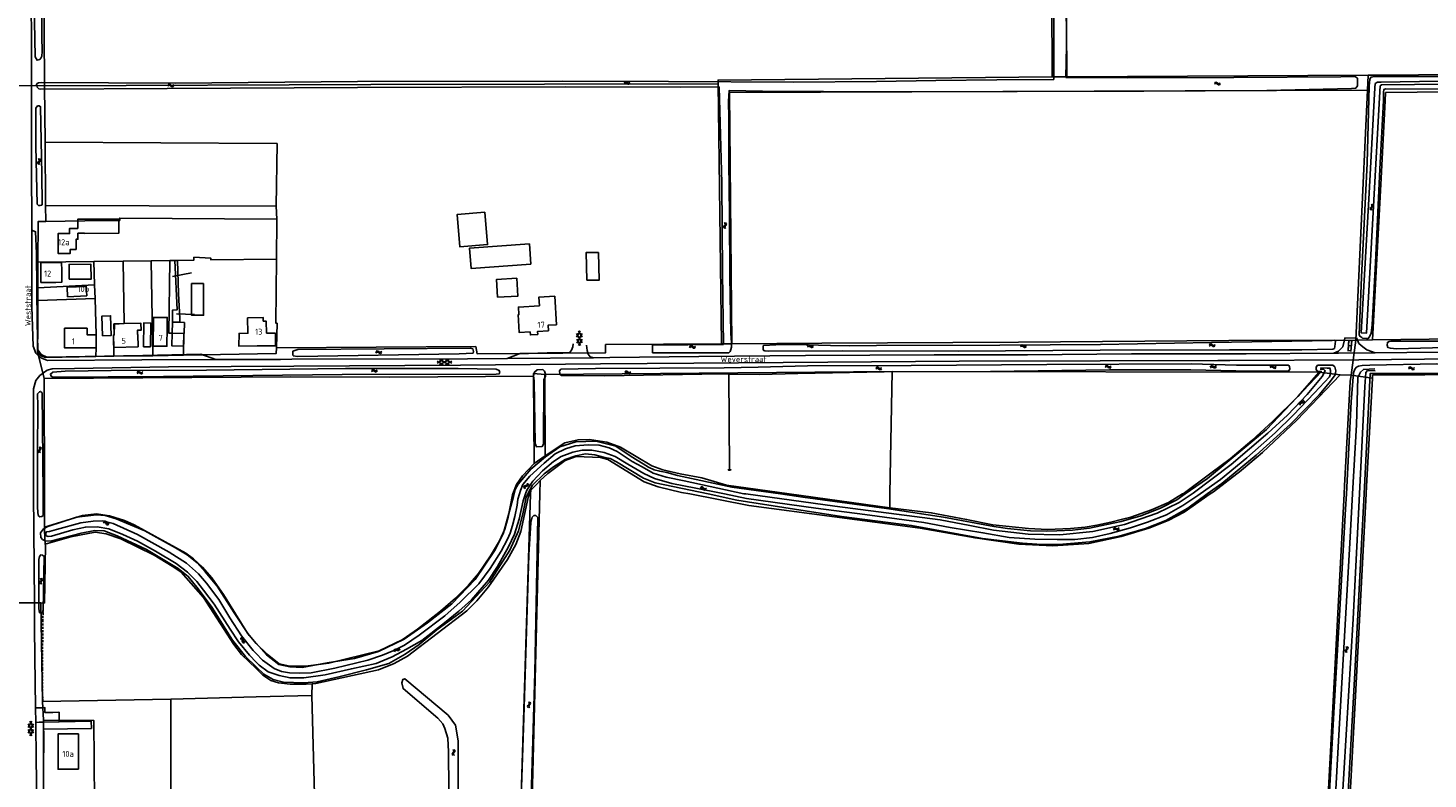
# Model space of a CAD drawing. Header units: metres. Extents: x 51973 to 58000, y 375000 to 380663.
# Tile 44 of 56: x 56904 to 57491, y 378880 to 379195. Entities that reach past the tile are written whole.
import ezdxf

# ---------------------------------------------------------------- set-up
doc = ezdxf.new("R2010")
doc.units = ezdxf.units.M
doc.header["$LTSCALE"] = 0.1
doc.linetypes.add('LP', pattern=[14, 9, -5])
doc.layers.get('0').update_dxf_attribs({"linetype": 'CONTINUOUS'})
doc.layers.add('B-WA-OG-TOPOGRAFIE-G', color=253, linetype='CONTINUOUS')
doc.styles.add('ISO', font='isocp.shx', dxfattribs={"height": 1.8})
doc.styles.add('ISOCP', font='ISOCP.shx', dxfattribs={"height": 1.8})

# ---------------------------------------------------------------- blocks, each defined once
blk = doc.blocks.new('S016')
at = {"color": 0, "linetype": 'Continuous'}
for points in [[(0.01, -0.38), (2.65, 1.15)], [(2.65, -1.15), (0.01, 0.38)], [(5.07, -1.15), (1.09, 1.15)], [(1.09, -1.15), (5.07, 1.15)], [(6.16, -0.38), (3.51, 1.15)], [(3.51, -1.15), (6.16, 0.37)]]:
    blk.add_lwpolyline(points, dxfattribs=at)
blk = doc.blocks.new('S05')
at = {"color": 0}
for p, q in [((0.08, 0.3), (0.38, 0.59)), ((0.11, -0.19), (0.41, 0.09)), ((0.38, 0.59), (0.68, 0.71)), ((0.41, 0.09), (0.71, 0.21)), ((0.68, 0.71), (1.01, 0.62)), ((0.71, 0.21), (1.02, 0.12)), ((1.01, 0.62), (1.33, 0.37)), ((1.02, 0.12), (1.36, -0.12)), ((1.33, 0.37), (1.66, 0.13)), ((1.66, 0.13), (1.97, 0.04)), ((1.97, 0.04), (2.28, 0.16)), ((2.28, 0.16), (2.58, 0.44)), ((1.36, -0.12), (1.68, -0.37)), ((1.68, -0.37), (2, -0.46)), ((2, -0.46), (2.31, -0.33)), ((2.31, -0.33), (2.61, -0.05))]:
    blk.add_line(p, q, dxfattribs=at)
blk = doc.blocks.new('BIJPIJL')
at = {"color": 0}
blk.add_line((0, 0), (1, 0), dxfattribs=at)
blk = doc.blocks.new('S022')
at = {"color": 0}
for p, q in [((0.01, 1.15), (0.31, 1.15)), ((0.31, -2.3), (0.31, 2.3)), ((0.31, 2.1), (1.51, 2.1)), ((0.31, 0), (1.51, 0)), ((1.51, -2.3), (1.51, 2.3)), ((1.51, 1.05), (1.81, 1.05)), ((0.01, -1.15), (0.31, -1.15)), ((0.31, -2.1), (1.51, -2.1)), ((1.51, -1.05), (1.81, -1.05))]:
    blk.add_line(p, q, dxfattribs=at)

msp = doc.modelspace()

# ---------------------------------------------------------------- linework, layer by layer
at = {"layer": 'B-WA-OG-TOPOGRAFIE-G'}
for points in [[(57104.522, 379477.834), (57136.59, 379478.14), (57167.956, 379478.307), (57200.404, 379478.606), (57236.232, 379478.861), (57278.845, 379479.058), (57314.218, 379479.382), (57331.666, 379479.653), (57332.864, 379479.648), (57333.325, 379479.646), (57333.521, 379479.338), (57333.525, 379478.785), (57333.378, 379469.414), (57333.113, 379415.177), (57333.554, 379348.124), (57334.435, 379285.174), (57334.464, 379221.275), (57334.392, 379173.803)], [(57338.57, 379479.36), (57338.68, 379373.21), (57339.92, 379174.94)], [(57466.265, 379175.561), (57470.23, 379175.58), (57846.5, 379178.67), (57846.36, 379181.19), (57838.98, 379193.07), (57801.46, 379243.93), (57796.51, 379250), (57786.74, 379259.26), (57768.51, 379272.87), (57759.08, 379279.34), (57749.2, 379285.58), (57714.46, 379303.5), (57710.73, 379305.55), (57707.09, 379307.72), (57704.87, 379309.82), (57702.11, 379312.84), (57698.1, 379320.42), (57694.48, 379327.58), (57667.08, 379387.66), (57642.45, 379443.95), (57638.54, 379452.55), (57634.88, 379460.16), (57630.12, 379468.26), (57621.24, 379481.47)], [(57332.75, 379478.91), (57332.85, 379372.78), (57333.8, 379174.89)], [(57012.951, 379267.704), (56912.959, 379266.935), (56909.992, 379265.705), (56907.236, 379263.232), (56905.986, 379261.025), (56905.347, 379259.337), (56905.501, 379252.972), (56905.697, 379213.214), (56905.845, 379183.192)], [(56910.78, 379262.71), (56911.363, 379171.161)], [(56910.225, 379191.848), (56909.755, 379247.578), (56909.375, 379259.721), (56908.593, 379260.084), (56907.667, 379259.928), (56906.973, 379259.639), (56906.792, 379256.668), (56906.936, 379213.254), (56907.402, 379183.272), (56908.257, 379181.873), (56909.333, 379182.201), (56909.843, 379182.808), (56910.237, 379183.559), (56910.378, 379185.575), (56910.225, 379191.848)], [(57339.519, 379174.603), (57339.711, 379187.744), (57339.43, 379229.466)], [(56905.845, 379183.192), (56905.952, 379138.946)], [(57339.519, 379174.603), (57365.398, 379174.563), (57409.878, 379174.666), (57454.682, 379174.973), (57459.819, 379175.093), (57460.885, 379174.961), (57461.677, 379174.35), (57461.737, 379171.124), (57461.019, 379170.183), (57459.226, 379169.984), (57423.788, 379169.179), (57372.12, 379168.862), (57319.133, 379168.808), (57263.633, 379168.685), (57212.245, 379168.911), (57198.328, 379169.132), (57198.092, 379164.664), (57198.149, 379157.646), (57198.251, 379139.198), (57198.437, 379117.185), (57198.559, 379091.232), (57199.037, 379067.266), (57199.265, 379063.465), (57199.268, 379061.528), (57199.064, 379060.537), (57198.78, 379059.814), (57198.159, 379059.26), (57196.371, 379059.144), (57175.232, 379059.221), (57166.245, 379059.224), (57166.23, 379062.445), (57195.902, 379062.73), (57195.559, 379092.856), (57195.261, 379130.475), (57194.148, 379170.736), (57177.944, 379170.575), (57129.806, 379170.706)], [(57333.8, 379174.89), (57193.69, 379173.57), (57193.711, 379172.011)], [(57333.8, 379174.89), (57334.234, 379174.894), (57339.92, 379174.94)], [(57339.92, 379174.94), (57339.975, 379174.94), (57466.265, 379175.561)], [(57468.172, 379174.864), (57467.324, 379174.744), (57466.847, 379173.751), (57466.652, 379171.054), (57465.807, 379138.69), (57463.423, 379090.931), (57462.629, 379070.09), (57462.433, 379066.926), (57462.706, 379066.175), (57463.534, 379065.6), (57463.858, 379065.378), (57465.431, 379065.236), (57466.267, 379065.233), (57466.798, 379065.845), (57467.393, 379067.473), (57467.831, 379070.973)], [(57465.97, 379169.38), (57466.265, 379175.561)], [(57466.543, 379123.621), (57469.023, 379170.303), (57469.189, 379172.086), (57470.136, 379172.755), (57471.584, 379172.755), (57527.79, 379173.623), (57618.983, 379174.392), (57712.997, 379175.51)], [(57495.63, 379175.047), (57472.61, 379175.019), (57469.402, 379175.031), (57468.172, 379174.864)], [(57855.052, 379172.166), (57853.827, 379173.667), (57852.996, 379174.23), (57851.328, 379174.465), (57812.073, 379174.341), (57734.984, 379173.928), (57652.228, 379173.158), (57554.818, 379172.459), (57471.768, 379171.616), (57471.211, 379171.115), (57470.935, 379166.212), (57468.604, 379123.176)], [(56898.241, 379171.313), (56911.363, 379171.161)], [(56962.78, 379169.998), (56909.866, 379169.723), (56908.933, 379169.924), (56908.329, 379170.663), (56908.036, 379171.717), (56908.226, 379172.1), (56908.825, 379172.465), (56910.028, 379172.514), (56966.257, 379172.286)], [(56911.363, 379171.161), (57048.117, 379171.715), (57193.711, 379172.011)], [(56911.363, 379171.161), (56911.561, 379147.466)], [(56962.78, 379169.998), (57042.571, 379170.52), (57129.806, 379170.706)], [(57128.591, 379173.055), (57042.577, 379172.932), (56966.257, 379172.286)], [(57128.591, 379173.055), (57172.856, 379172.937), (57225.36, 379172.721), (57260.126, 379172.945), (57285.017, 379173.34), (57310.506, 379173.615), (57334.392, 379173.803)], [(57193.711, 379172.011), (57195.145, 379062.949)], [(57465.97, 379169.38), (57198.45, 379168.39), (57199.483, 379062.978)], [(57460.961, 379064.548), (57465.97, 379169.38)], [(57467.831, 379070.973), (57469.211, 379097.103), (57471.12, 379136.168), (57472.687, 379164.953), (57472.695, 379168.585), (57472.704, 379169.322), (57472.822, 379169.678), (57473.628, 379169.871), (57501.577, 379169.794)], [(57467.979, 379064.625), (57471.59, 379132.38), (57473.33, 379164.85), (57473.51, 379168.35), (57526.753, 379168.853)], [(56910.409, 379121.54), (56910.207, 379133.97), (56909.695, 379162.363), (56909.121, 379162.804), (56908.468, 379162.757), (56907.663, 379161.8), (56907.733, 379157.299), (56907.713, 379145.801)], [(56907.713, 379145.801), (56908.266, 379121.53)], [(56911.561, 379147.466), (56911.782, 379121.037)], [(56911.561, 379147.466), (57008.643, 379146.977)], [(57008.479, 379120.637), (57008.916, 379146.976)], [(57008.643, 379146.977), (57008.916, 379146.976)], [(57148.253, 379057.294), (57141.416, 379057.132), (57105.321, 379056.826), (57088.681, 379056.685), (57015.088, 379056.473), (57010.271, 379056.453), (56983.121, 379056.34), (56952.184, 379056.211), (56912.634, 379055.949), (56909.736, 379057.134), (56907.759, 379059.037), (56906.603, 379062.017), (56906.041, 379078.42), (56905.994, 379110.626), (56905.952, 379138.946)], [(56910.409, 379121.54), (56910.153, 379121.094), (56909.485, 379121.034), (56908.816, 379121.031), (56908.266, 379121.53)], [(57468.604, 379123.176), (57465.549, 379067.455), (57463.317, 379067.522), (57466.543, 379123.621)], [(56911.782, 379121.037), (56911.839, 379114.247)], [(56911.782, 379121.037), (56955.151, 379120.883)], [(56911.839, 379114.247), (56936.3, 379114.62), (56942.9, 379114.699), (56942.89, 379115.699), (57008.72, 379115.259)], [(56955.151, 379120.883), (57008.479, 379120.637)], [(57008.72, 379115.259), (57008.479, 379120.637)], [(57095.945, 379118.114), (57097.057, 379104.618), (57085.408, 379103.657), (57084.295, 379117.153), (57095.945, 379118.114)], [(56983.121, 379056.34), (56976.837, 379058.6), (56952.569, 379058.124), (56912.379, 379057.406), (56909.909, 379058.539), (56908.51, 379060.49), (56908.202, 379071.81), (56908.001, 379101.026), (56907.624, 379109.994), (56905.994, 379110.626)], [(56908.609, 379097.236), (56908.67, 379114.199), (56911.839, 379114.247)], [(56925.36, 379109.43), (56927.98, 379109.441), (56927.981, 379109.261), (56942.44, 379109.33), (56942.44, 379115.23), (56925.29, 379115.23), (56925.29, 379111.37), (56922.08, 379111.37), (56921.88, 379111.37), (56921.88, 379109.21), (56917.03, 379109.19), (56917.048, 379104.311), (56917.06, 379100.89), (56922.16, 379100.91), (56922.153, 379102.571), (56924.569, 379102.552), (56924.578, 379106.807), (56925.371, 379106.81), (56925.36, 379109.43)], [(57008.72, 379115.259), (57008.58, 379098.49)], [(57115.19, 379096.35), (57114.58, 379104.85), (57089.53, 379103.1), (57090.13, 379094.6), (57115.19, 379096.35)], [(56932.05, 379097.53), (56944.38, 379097.69)], [(56944.38, 379097.69), (56944.73, 379071.45), (56940.74, 379071.18), (56940.56, 379066.69), (56940.22, 379066.68), (56940.39, 379057.73)], [(56944.38, 379097.69), (56956, 379097.83)], [(56956, 379097.83), (56963.85, 379097.93)], [(56956, 379097.83), (56956.73, 379058)], [(56964.882, 379067.391), (56964.87, 379067.392), (56963.5, 379067.42), (56963.85, 379097.93)], [(56963.85, 379097.93), (56965.932, 379097.957)], [(56965.04, 379072.099), (56965.063, 379077.084), (56966.898, 379077.214), (56965.932, 379097.957)], [(56965.932, 379097.957), (56967.09, 379097.972)], [(56967.09, 379097.972), (56973.97, 379098.06), (56973.95, 379099.26), (56981.06, 379098.95), (56981.07, 379098.14), (57008.58, 379098.49)], [(56968.113, 379073.613), (56967.483, 379084.03), (56967.09, 379097.972)], [(57008.577, 379061.295), (57008.869, 379071.579), (57008.369, 379071.579), (57008.58, 379098.49)], [(57138.701, 379089.715), (57138.393, 379101.249), (57143.563, 379101.235), (57143.871, 379089.701), (57138.701, 379089.715)], [(56908.57, 379086.47), (56908.609, 379097.236)], [(56908.609, 379097.236), (56932.05, 379097.53)], [(56918.54, 379093.77), (56918.53, 379097.04), (56909.74, 379096.96), (56909.82, 379088.69), (56916.04, 379088.75)], [(56916.04, 379088.75), (56918.555, 379088.774), (56918.54, 379093.77)], [(56921.641, 379090.049), (56930.841, 379090.078), (56930.822, 379096.328), (56921.622, 379096.299), (56921.641, 379090.049)], [(56932.05, 379097.53), (56932.36, 379087.75)], [(56908.54, 379081.1), (56908.57, 379086.47)], [(56908.57, 379086.47), (56932.36, 379087.75)], [(56929.02, 379083.05), (56928.85, 379087.06), (56920.89, 379086.73), (56921, 379082.74), (56929.02, 379083.05)], [(56932.36, 379087.75), (56932.55, 379081.98)], [(56978.019, 379088.22), (56972.973, 379088.214), (56972.996, 379077.543), (56973.002, 379074.933), (56978.052, 379074.944), (56978.042, 379077.549)], [(56978.019, 379088.22), (56978.042, 379077.549)], [(57101.274, 379082.478), (57109.733, 379082.935), (57109.333, 379090.476), (57100.817, 379089.962), (57101.274, 379082.478)], [(56908.47, 379059.72), (56908.51, 379070), (56908.54, 379081.1)], [(56908.54, 379081.1), (56932.55, 379081.98)], [(56932.55, 379081.98), (56933.03, 379066.71), (56932.94, 379061.28), (56932.84, 379057.62)], [(57125.954, 379070.976), (57122.46, 379070.762), (57122.602, 379068.446), (57118.011, 379068.164), (57118.088, 379066.907), (57114.994, 379066.717), (57114.917, 379067.975), (57110.375, 379067.696), (57109.915, 379075.202), (57110.194, 379075.219), (57110.001, 379078.373), (57118.784, 379078.912), (57118.562, 379082.535), (57125.22, 379082.924), (57125.954, 379070.976)], [(56935.678, 379066.286), (56939.276, 379066.392), (56939.032, 379074.709), (56935.433, 379074.603), (56935.678, 379066.286)], [(56929.242, 379069.563), (56929.258, 379066.684), (56933.03, 379066.71), (56932.94, 379061.28), (56919.79, 379061.22), (56919.767, 379066.22), (56919.753, 379069.22), (56919.752, 379069.52), (56929.242, 379069.563)], [(56940.56, 379066.69), (56940.452, 379071.351), (56944.73, 379071.45)], [(56944.73, 379071.45), (56951.74, 379071.613), (56951.808, 379068.672), (56950.269, 379068.636), (56950.31, 379066.857)], [(56955.77, 379061.697), (56955.845, 379071.697), (56952.947, 379071.72), (56952.872, 379061.72), (56955.77, 379061.697)], [(56962.76, 379069.79), (56962.66, 379061.98), (56956.93, 379062), (56957.02, 379074.03), (56959.6, 379074.03)], [(56962.76, 379069.79), (56962.814, 379074.03), (56959.6, 379074.03)], [(56969.78, 379067.29), (56969.67, 379062.01), (56964.76, 379062.09), (56964.87, 379067.39), (56964.99, 379072.1), (56969.98, 379071.96)], [(56964.882, 379067.391), (56964.99, 379072.1)], [(56964.99, 379072.1), (56965.04, 379072.099)], [(56965.04, 379072.099), (56968.089, 379072.013), (56968.113, 379073.613)], [(56969.98, 379071.96), (56969.87, 379067.29), (56969.78, 379067.29)], [(57008.17, 379067.37), (57008.14, 379062.14), (57000.54, 379062.06), (56992.83, 379061.92), (56992.91, 379067.36), (56996.62, 379067.39), (56996.46, 379073.83), (57003, 379074.02), (57003.053, 379072.501)], [(57004.36, 379067.409), (57004.261, 379072.438), (57003.053, 379072.501)], [(56940.56, 379066.69), (56940.22, 379066.68), (56940.34, 379061.44), (56950.56, 379061.65)], [(56950.56, 379061.65), (56950.44, 379066.86), (56950.31, 379066.857)], [(56969.78, 379067.29), (56964.87, 379067.39)], [(56969.59, 379058.25), (56969.78, 379067.29), (56964.882, 379067.391)], [(57004.36, 379067.409), (57008.17, 379067.37)], [(57008.577, 379061.295), (57092.126, 379061.785), (57092.705, 379058.783), (57146.517, 379059.227), (57146.541, 379062.626), (57195.145, 379062.949)], [(57105.321, 379056.826), (57110.299, 379058.762), (57122.101, 379059.122), (57131.351, 379059.159), (57132.194, 379060.352), (57132.869, 379061.645), (57133.012, 379062.981)], [(57195.145, 379062.949), (57195.334, 379062.95), (57199.483, 379062.978)], [(57199.483, 379062.978), (57237.16, 379063.228), (57319.576, 379063.684), (57407.795, 379064.301), (57460.961, 379064.548)], [(57438.416, 379060.401), (57451.388, 379060.757), (57452.038, 379061.036), (57452.289, 379061.899), (57452.559, 379064.052), (57452.283, 379064.465), (57451.162, 379064.411), (57400.509, 379063.505), (57353.981, 379062.673), (57311.749, 379062.391), (57260.065, 379062.228), (57248.623, 379062.119), (57240.884, 379062.243), (57235.82, 379062.458), (57227.613, 379062.627), (57217.953, 379062.531), (57212.78, 379062.238), (57212.622, 379062.101), (57212.627, 379060.59), (57212.911, 379060.101), (57213.352, 379060.007), (57214.655, 379059.924), (57245.644, 379060.061), (57294.291, 379059.93), (57353.829, 379060.317), (57408.091, 379060.453)], [(57451.822, 379059.047), (57453.78, 379059.952), (57455.614, 379061.775), (57456.171, 379064.034), (57456.382, 379065.391), (57461.289, 379065.443), (57462.259, 379063.11), (57463.904, 379061.652), (57465.603, 379060.381), (57469.174, 379059.214)], [(57459.022, 379049.788), (57460.961, 379064.548)], [(57460.961, 379064.548), (57467.979, 379064.625)], [(57467.979, 379064.625), (57527.287, 379065.277)], [(57478.085, 379060.896), (57475.497, 379061.102), (57474.492, 379061.396), (57474.169, 379062.404), (57474.294, 379063.567), (57474.955, 379063.93), (57475.742, 379064.089), (57506.977, 379064.057), (57546.735, 379064.219), (57573.976, 379064.462), (57590.042, 379064.696), (57610.835, 379064.57), (57632.782, 379064.46), (57656.151, 379064.537), (57656.528, 379064.164), (57656.624, 379063.281), (57656.54, 379062.452), (57655.993, 379062.142), (57633.861, 379062.198), (57592.887, 379062.287), (57567.3, 379062.113), (57524.05, 379061.656), (57493.179, 379061.354), (57478.085, 379060.896)], [(56908.47, 379059.72), (56911.201, 379048.385)], [(56908.47, 379059.72), (56908.939, 379058.82), (56909.549, 379058.029), (56911.75, 379057.239), (56932.84, 379057.62)], [(56932.84, 379057.62), (56940.39, 379057.73)], [(56940.39, 379057.73), (56956.73, 379058)], [(56956.73, 379058), (56969.59, 379058.25)], [(56969.59, 379058.25), (57008.509, 379058.92), (57008.577, 379061.295)], [(57085.188, 379058.839), (57090.97, 379059.091), (57091.159, 379059.711), (57090.887, 379060.808), (57089.976, 379061.214), (57017.592, 379060.625), (57015.466, 379059.83), (57015.472, 379058.466), (57015.642, 379057.944), (57017.36, 379057.721), (57085.188, 379058.839)], [(57138.488, 379062.454), (57138.757, 379060.126), (57139.246, 379058.637), (57140.108, 379057.459), (57141.416, 379057.132)], [(57735.77, 379057.756), (57682.334, 379057.683), (57629.37, 379057.347), (57584.731, 379057.165), (57536.694, 379056.869), (57529.158, 379056.822), (57504.404, 379056.666), (57503.454, 379056.66), (57462.321, 379056.202), (57408.145, 379056.036), (57406, 379056.029), (57403.219, 379056.021), (57353.868, 379055.872), (57294.789, 379055.639), (57239.638, 379055.329), (57183.584, 379054.865), (57144.394, 379054.512)], [(57148.253, 379057.294), (57185.674, 379057.615), (57230.392, 379058.075), (57284.267, 379058.398), (57323.341, 379058.371), (57367.027, 379058.822), (57415.069, 379058.804), (57451.822, 379059.047), (57453.697, 379059.059), (57469.174, 379059.214), (57508.838, 379059.612)], [(57408.091, 379060.453), (57438.416, 379060.401)], [(56906.764, 379000), (56906.736, 379003.508), (56906.723, 379044.129), (56907.722, 379047.575), (56909.316, 379049.637), (56912.409, 379051.941), (56914.602, 379052.489), (56923.982, 379052.594), (56963.34, 379053.306), (57015.848, 379053.55), (57085.68, 379054.057), (57144.394, 379054.512)], [(56939.228, 379051.809), (56979.27, 379051.879), (57037.549, 379052.552), (57084.802, 379052.628), (57100.641, 379052.371), (57101.979, 379051.831), (57102.221, 379050.895), (57101.98, 379050.404), (57100.663, 379050.244), (57036.07, 379050.101), (56961.253, 379049.235), (56914.789, 379049.004), (56914.159, 379049.352), (56913.848, 379050.311), (56914.772, 379051.091), (56920.05, 379051.465), (56939.228, 379051.809)], [(57120.201, 379052.165), (57117.902, 379052.119), (57116.765, 379051.148), (57116.323, 379049.696), (57116.572, 379047.293), (57117.014, 379021.14)], [(57120.201, 379052.165), (57120.874, 379051.556), (57121.382, 379050.276), (57121.288, 379049.228)], [(57121.09, 379050.09), (57266.7, 379051.33)], [(57127.891, 379049.727), (57127.346, 379050.363), (57127.229, 379051.589), (57127.782, 379052.317)], [(57196.2, 379052.86), (57142.249, 379052.607), (57127.782, 379052.317)], [(57196.2, 379052.86), (57210.551, 379053.231)], [(57210.551, 379053.231), (57231.122, 379053.807), (57274.563, 379053.882), (57331.452, 379054.23), (57391.986, 379054.573)], [(57391.881, 379052.064), (57357.798, 379052.048), (57307.86, 379051.429), (57263.266, 379051.26), (57227.11, 379050.464), (57210.994, 379050.152)], [(57265.739, 379000), (57266.7, 379051.33)], [(57266.7, 379051.33), (57445.64, 379051.04)], [(57388.374, 379000), (57388.59, 379000.13), (57400.311, 379008.675), (57408.412, 379014.679), (57417.42, 379022.44), (57426.17, 379030.56), (57436.65, 379040.82), (57445.64, 379051.04)], [(57389.449, 379000), (57398.8, 379006.49), (57423.628, 379027.027), (57446.597, 379051.418), (57444.999, 379051.427)], [(57410.722, 379051.613), (57391.881, 379052.064)], [(57410.988, 379054.048), (57391.986, 379054.573)], [(57392.38, 379000), (57392.801, 379000.277), (57408.725, 379012.374), (57424.148, 379025.474), (57432.388, 379032.999), (57440.683, 379041.749), (57446.974, 379049.328), (57448.198, 379051.669), (57447.529, 379052.281), (57446.136, 379052.336)], [(57446.192, 379052.837), (57449.033, 379052.783), (57450.147, 379052.784), (57450.426, 379051.781), (57450.427, 379050.333), (57449.926, 379049.163), (57443.635, 379042.363), (57434.783, 379033.056), (57427.212, 379025.698), (57415.297, 379015.219), (57404.273, 379006.077), (57395.795, 379000)], [(57432.834, 379051.493), (57410.722, 379051.613)], [(57410.988, 379054.048), (57432.641, 379054.058)], [(57432.641, 379054.058), (57433.198, 379053.631), (57433.334, 379052.308), (57432.834, 379051.493)], [(57444.999, 379051.427), (57444.42, 379052.259), (57444.419, 379053.206), (57444.92, 379054.064)], [(57444.92, 379054.064), (57451.402, 379054.067), (57452.286, 379053.271), (57452.67, 379051.577), (57452.329, 379049.904), (57449.924, 379046.77), (57445.682, 379041.577)], [(57445.64, 379051.04), (57454.499, 379049.999)], [(57457.089, 379000), (57459.133, 379038.636), (57460.072, 379050.748), (57460.555, 379052.397), (57461.282, 379053.165), (57462.16, 379053.62), (57463.639, 379053.815), (57466.882, 379054.029), (57494.979, 379054.522), (57503.855, 379054.267), (57505.167, 379054.042), (57505.556, 379053.297), (57505.579, 379051.732), (57505.048, 379051.198), (57504.417, 379050.901), (57502.24, 379050.593), (57467.024, 379050.458), (57464.469, 379000)], [(57469.039, 379052.458), (57464.192, 379052.233), (57462.968, 379051.062), (57461.799, 379048.833), (57461.309, 379029.002), (57459.667, 379000)], [(57462.514, 379000), (57464.809, 379045.103), (57465.196, 379050.952), (57465.92, 379051.732), (57469.095, 379051.679)], [(56911.201, 379048.385), (57014.423, 379049.104), (57056.029, 379049.029), (57116.329, 379049.425)], [(56911.201, 379048.385), (56911.31, 379000)], [(57121.09, 379050.09), (57116.32, 379050.52), (57116.329, 379049.425)], [(57116.329, 379049.425), (57116.63, 379012.84)], [(57117.014, 379021.14), (57117.551, 379019.825), (57119.969, 379019.922), (57120.567, 379020.897), (57120.64, 379048.03), (57121.288, 379049.228)], [(57121.09, 379050.09), (57121.28, 379015.98)], [(57127.891, 379049.727), (57146.171, 379049.598), (57194.94, 379050.328)], [(57210.994, 379050.152), (57198.138, 379050.293), (57194.94, 379050.328)], [(57198.138, 379050.293), (57198.525, 379010.253)], [(57413.887, 379010.718), (57421.86, 379017.428), (57436.359, 379030.927), (57454.499, 379049.999)], [(57454.499, 379049.999), (57459.022, 379049.788)], [(57456.158, 379000), (57456.34, 379003.42), (57458.68, 379047.189), (57459.022, 379049.788)], [(57459.022, 379049.788), (57467.986, 379048.55)], [(57465.36, 379000), (57465.53, 379003.19), (57467.986, 379048.55)], [(57467.986, 379048.55), (57468.052, 379049.761), (57512.06, 379050.14)], [(56910.744, 379000), (56910.329, 379042.372), (56909.664, 379042.98), (56909.206, 379042.82), (56908.417, 379041.986), (56908.512, 379036.993), (56908.437, 379017.442), (56908.445, 379000)], [(57445.682, 379041.577), (57433.661, 379029.213), (57419.295, 379016.212), (57404.797, 379004.377), (57398.778, 379000)], [(57157.314, 379015.748), (57150.83, 379020.07), (57142.401, 379022.084), (57134.115, 379021.891), (57127.316, 379019.791), (57121.383, 379015.582), (57115.232, 379010.365), (57109.854, 379004.154), (57108.674, 379001.919), (57108.176, 379000)], [(57121.28, 379015.98), (57129.43, 379021.43), (57135.04, 379022.75), (57139.83, 379022.79), (57147.06, 379021.72), (57152.79, 379019.61), (57165.9, 379011.74), (57170.51, 379010.18), (57177.85, 379008.44), (57186.93, 379006.76), (57197.23, 379003.66), (57223.554, 379000)], [(57110.452, 379000), (57110.907, 379001.505), (57111.898, 379003.908), (57114.778, 379007.435), (57120.825, 379012.986), (57125.376, 379016.8)], [(57196.373, 379000), (57194.993, 379000.275), (57184.352, 379002.497), (57174.268, 379004.33), (57167.025, 379006.498), (57162.515, 379008.563), (57155.916, 379012.542), (57150.492, 379015.746), (57145.968, 379017.395), (57140.779, 379018.315), (57136.765, 379018.406), (57132.755, 379017.549), (57127.971, 379015.74), (57124.749, 379013.604), (57120.142, 379009.734), (57115.984, 379005.308), (57113.495, 379001.615), (57112.939, 379000)], [(57113.936, 379000), (57115.92, 379003.666), (57120.751, 379008.49), (57124.641, 379011.444), (57129.575, 379014.511), (57134.084, 379016.063), (57138.133, 379016.827)], [(57116.63, 379012.84), (57121.28, 379015.98)], [(57119.08, 379005.68), (57122.39, 379008.64), (57129.55, 379014), (57134.23, 379015.66), (57144.35, 379015.35), (57147.45, 379014.4), (57162.77, 379005.1), (57168.52, 379002.95), (57178.32, 379000.69), (57181.842, 379000)], [(57125.376, 379016.8), (57129.769, 379018.997), (57133.832, 379020.19), (57139.293, 379020.553), (57143.865, 379020.465), (57148.052, 379019.372), (57151.46, 379017.829), (57157.726, 379013.57), (57161.919, 379011.362), (57166.504, 379008.766), (57171.976, 379007.067), (57179.51, 379005.49), (57204.513, 379000.102), (57205.31, 379000)], [(57138.133, 379016.827), (57141.991, 379016.482), (57146.238, 379015.367), (57148.455, 379014.843)], [(57157.314, 379015.748), (57162.319, 379012.582), (57164.475, 379011.24), (57166.922, 379010.16), (57169.24, 379009.533), (57172.174, 379008.966), (57176.753, 379007.705), (57199.436, 379002.917), (57219.855, 379000)], [(57107.707, 379000), (57109.25, 379004), (57111.77, 379007.66), (57116.63, 379012.84)], [(57189.49, 379000), (57167.355, 379004.668), (57162.444, 379006.643), (57151.182, 379013.516), (57148.455, 379014.843)], [(57199.039, 379010.424), (57198.835, 379009.918), (57198.175, 379009.97), (57197.973, 379010.427)], [(57400.037, 379000), (57401.4, 379000.95), (57412.92, 379009.87), (57413.887, 379010.718)], [(57115.18, 379001.55), (57117.516, 379004.024), (57119.08, 379005.68)], [(57118.941, 379000), (57119.08, 379005.68)], [(56908.381, 378833.532), (56907.801, 378891.602), (56907.693, 378901.105), (56907.657, 378904.22), (56907.589, 378910.263), (56907.344, 378931.674), (56907.206, 378943.812), (56907.123, 378954.362), (56906.764, 379000)], [(56908.445, 379000), (56908.447, 378994.229)], [(56908.447, 378994.229), (56908.702, 378991.02), (56909.359, 378990.46), (56910.182, 378990.497), (56910.714, 378991.006), (56910.814, 378992.845), (56910.744, 379000)], [(56911.31, 379000), (56911.341, 378986.038)], [(57000, 378927.561), (57003.268, 378924.461), (57007.177, 378922.152), (57011.585, 378921.109), (57020.019, 378920.739), (57025.654, 378921.284), (57034.731, 378923.32), (57046.369, 378926.202), (57055.664, 378928.888), (57062.47, 378932.834), (57068.359, 378936.846), (57075.853, 378942.971), (57086.501, 378950.878), (57097.818, 378963.012), (57106.439, 378976.425), (57110.098, 378984.604), (57111.828, 378991.732), (57113.236, 378998.707), (57113.936, 379000)], [(57108.176, 379000), (57107.889, 378998.896), (57104.891, 378987.777), (57103.783, 378983.763), (57101.996, 378979.885), (57099.996, 378976.171), (57091.909, 378964.158), (57082.022, 378953.971), (57071.923, 378946.008), (57062.122, 378939.133), (57051.341, 378934.005), (57041.332, 378931.009), (57029.833, 378929.159), (57019.406, 378927.292), (57014.188, 378927.476), (57009.56, 378928.546), (57004.403, 378932.614), (57000, 378937.474)], [(57000, 378933.081), (57002.743, 378930.25), (57007.611, 378926.764), (57010.684, 378925.554), (57013.976, 378925.013), (57018.437, 378924.814), (57023.062, 378925.061), (57033.031, 378927.009), (57046.894, 378930.259), (57052.96, 378932.354), (57057.743, 378934.386), (57062.303, 378936.64), (57068.357, 378940.741), (57079.129, 378948.881), (57085.621, 378954.657), (57093.441, 378962.335), (57098.09, 378968.715), (57102.791, 378975.987), (57105.384, 378981.073), (57106.486, 378983.588), (57107.473, 378986.715), (57108.456, 378990.622), (57109.49, 378995.31), (57109.811, 378997.876), (57110.452, 379000)], [(57000, 378937.354), (57000.14, 378937.18), (57004.61, 378932.82), (57009.69, 378928.82), (57014.2, 378927.76), (57021.83, 378927.87), (57030.53, 378929.08), (57051.64, 378934.29), (57061.21, 378938.9), (57067.69, 378943.33), (57077.39, 378950.82), (57083.64, 378956.29), (57089.11, 378961.75), (57093.24, 378966.68), (57098.33, 378974.12), (57102.06, 378980.39), (57104.28, 378985.24), (57105.75, 378990.27), (57107.56, 378999.62), (57107.707, 379000)], [(57023.525, 378920.421), (57025.07, 378920.56), (57051.38, 378926.31), (57057.92, 378928.9), (57063.5, 378932.02), (57088.31, 378951.02), (57092.58, 378955.24), (57097.47, 378961.04), (57105.39, 378972.53), (57108.95, 378978.81), (57111.04, 378984.25), (57114.07, 378998.5), (57114.616, 379000)], [(57112.939, 379000), (57111.958, 378997.148), (57110.382, 378989.446), (57108.352, 378983.081), (57105.816, 378977.771), (57101.176, 378969.608)], [(57115.131, 379000), (57110.73, 378859.91), (57113.02, 378857.48), (57116.44, 378856.15), (57169.59, 378854.01), (57162.654, 378798.614), (57163.53, 378796.61)], [(57114.616, 379000), (57115.18, 379001.55)], [(57115.18, 379001.55), (57115.131, 379000)], [(57166.093, 378796.337), (57174.33, 378856.41), (57173.02, 378858.92), (57115.54, 378861.12), (57118.941, 379000)], [(57181.842, 379000), (57206.65, 378995.14), (57278.35, 378985.7), (57301.45, 378981.6), (57319.7, 378979.01), (57334.06, 378978.26), (57349.16, 378979.3), (57362.68, 378982.22), (57374.25, 378985.67), (57382.43, 378988.91), (57389.13, 378992.4), (57400.037, 379000)], [(57398.778, 379000), (57390.546, 378994.014), (57381.358, 378988.883), (57372.904, 378985.535), (57361.817, 378982.343), (57349.496, 378979.983), (57336.584, 378978.753), (57329.44, 378978.753), (57321.291, 378979.405), (57304.564, 378981.368), (57274.842, 378986.759), (57245.413, 378990.519), (57201.497, 378997.468), (57189.49, 379000)], [(57395.795, 379000), (57394.862, 378999.331), (57388.57, 378995.15), (57381.721, 378991.247), (57373.757, 378988.123), (57366.516, 378985.779), (57357.995, 378983.49), (57350.587, 378981.759), (57343.179, 378980.975), (57335.881, 378980.971), (57326.467, 378981.021), (57315.66, 378981.795), (57304.685, 378983.738), (57291.036, 378986.014), (57279.95, 378988.013), (57268.641, 378989.566), (57255.27, 378991.397), (57234.658, 378994.115), (57205.578, 378998.165), (57196.373, 379000)], [(57205.31, 379000), (57215.39, 378998.71), (57242.671, 378994.84), (57286.856, 378989.131), (57299.28, 378986.743), (57309.141, 378984.855), (57323.625, 378983.192), (57336.883, 378982.921), (57350.753, 378984.266), (57364.065, 378987.17), (57377.709, 378991.913), (57386.954, 378996.43), (57392.38, 379000)], [(57219.855, 379000), (57229.186, 378998.667), (57264.244, 378993.847), (57288.185, 378990.277), (57309.304, 378986.299), (57314.948, 378985.503), (57324.602, 378984.611), (57331.21, 378984.354), (57335.689, 378984.497), (57342.21, 378984.827), (57349.419, 378985.665), (57362.607, 378988.43), (57370.944, 378990.866), (57379.153, 378994.034), (57385.978, 378997.591), (57389.449, 379000)], [(57223.554, 379000), (57265.63, 378994.15)], [(57265.63, 378994.15), (57283.02, 378992.15), (57297.89, 378989.31), (57308.86, 378987.12), (57323.76, 378985.56), (57331.79, 378985.16), (57341.42, 378985.48), (57347.52, 378986.08), (57352.46, 378986.88), (57358.365, 378988.138), (57362.652, 378989.252), (57366.65, 378990.31), (57375.42, 378993.37), (57382.47, 378996.45), (57388.374, 379000)], [(57265.63, 378994.15), (57265.739, 379000)], [(57459.667, 379000), (57458.496, 378979.31), (57453.643, 378893.966), (57448.405, 378799.541), (57444.986, 378738.207), (57441.28, 378692.637), (57434.027, 378616.26), (57425.154, 378517.462), (57423.516, 378500)], [(57426.822, 378500), (57431.417, 378548.822), (57435.625, 378594.674), (57441.524, 378658.293), (57447.619, 378727.597), (57449.915, 378766.504), (57452.519, 378814.194), (57455.052, 378866.504), (57459.851, 378947.67), (57462.514, 379000)], [(57428.279, 378581.561), (57433.186, 378633.145), (57437.961, 378684.547), (57441.301, 378722.97), (57443.972, 378756.662), (57446.561, 378806.589), (57447.88, 378835.829), (57449.392, 378864.956), (57451.749, 378908.394), (57454.164, 378949.094), (57456.749, 378993.581), (57457.089, 379000)], [(57448.707, 378860.434), (57451.539, 378913.15), (57456.158, 379000)], [(57451.588, 378741.635), (57454.25, 378792.13), (57460.7, 378912.64), (57465.36, 379000)], [(57464.469, 379000), (57463.677, 378984.354), (57460.424, 378922.3), (57456.554, 378852.435)], [(56983.725, 378961.341), (56978.748, 378967.3), (56975.324, 378971.177), (56971.1, 378974.495), (56966.233, 378977.359), (56953.44, 378984.553), (56941.365, 378989.531), (56936.793, 378990.921), (56933.007, 378991.189), (56929.615, 378990.874), (56924.756, 378990.22), (56912.763, 378986.332), (56910.883, 378985.382), (56909.714, 378983.702), (56909.761, 378981.811), (56910.445, 378980.926), (56911.585, 378980.346), (56913.682, 378980.235)], [(56911.341, 378986.038), (56927.22, 378990.91), (56933.12, 378991.61), (56938.54, 378990.9), (56944.82, 378988.91), (56948.87, 378987.12), (56970.6, 378975.23), (56973.85, 378972.75), (56977.51, 378969.32), (56981.48, 378964.78), (56986.37, 378957.83), (56996.5, 378941.7), (57000, 378937.354)], [(56923.184, 378985.021), (56914.335, 378982.243), (56912.941, 378982.18), (56912.048, 378982.51), (56911.878, 378983.011), (56911.93, 378983.735), (56912.151, 378984.127), (56913.432, 378984.301), (56916.438, 378985.153), (56926.625, 378987.882), (56931.75, 378988.578), (56935.763, 378988.766), (56940.061, 378987.674), (56950.343, 378982.99), (56963.649, 378975.645), (56970.865, 378971.056), (56975.906, 378966.512), (56979.271, 378962.571), (56984.38, 378955.797), (56989.048, 378948.017), (56993.937, 378940.573), (56998.82, 378934.299), (57000, 378933.081)], [(57000, 378929.495), (56997.238, 378932.38), (56992.693, 378937.931), (56989.209, 378943.264), (56982.519, 378953.821), (56977.973, 378959.651), (56975.167, 378963.259), (56971.3, 378967.197), (56966.542, 378970.851), (56957.93, 378976.046), (56950.327, 378980.187), (56944.124, 378982.998), (56938.37, 378985.364), (56933.404, 378986.23), (56928.499, 378986.093), (56923.184, 378985.021)], [(57115.004, 378863.79), (57116.862, 378924.968), (57118.126, 378990.166), (57117.323, 378990.924), (57116.51, 378990.95), (57115.79, 378990.3), (57115.152, 378988.071), (57114.428, 378974.538), (57112.329, 378906.096), (57110.779, 378860.486)], [(56911.341, 378986.038), (56911.344, 378984.812), (56911.668, 378978.954)], [(56911.668, 378978.954), (56922.44, 378982.03), (56932.64, 378984.01), (56937.25, 378983.34), (56943.33, 378981.21), (56957.29, 378974.38), (56964.83, 378969.75), (56968.63, 378967.22), (56978.06, 378956.6), (56990.76, 378936.85), (56993.93, 378932.68), (57000, 378926.82)], [(56913.682, 378980.235), (56926.707, 378983.588), (56932.489, 378984.686), (56936.361, 378984.501), (56941.86, 378982.465), (56954.123, 378976.723), (56967.358, 378968.776), (56971.613, 378965.407), (56975.738, 378960.164), (56981.423, 378952.543), (56990.14, 378938.728), (56995.554, 378931.779), (57000, 378927.561)], [(56908.922, 378951.797), (56909.243, 378950.262), (56909.861, 378950.079), (56909.907, 378950.065), (56910.502, 378950.296), (56910.756, 378951.266), (56911.156, 378973.84), (56910.502, 378974.373), (56909.786, 378974.439), (56909.218, 378973.81), (56908.938, 378972.589), (56908.991, 378961.899), (56908.94, 378954.374)], [(56909.78, 378954.38), (56911.324, 378954.225), (56911.698, 378978.413), (56911.668, 378978.954)], [(57101.176, 378969.608), (57097.416, 378963.79), (57094.868, 378960.767), (57090.267, 378955.67), (57085.053, 378950.848), (57078.946, 378945.91), (57069.508, 378938.558), (57063.116, 378934.957), (57057.113, 378931.692), (57050.438, 378928.981), (57039.969, 378926.696), (57028.945, 378924.129), (57020.032, 378922.912), (57014.29, 378922.882), (57009.658, 378923.861), (57005.135, 378925.398), (57001.273, 378928.165), (57000, 378929.495)], [(57000, 378937.474), (56997.066, 378940.713), (56990.83, 378950.222), (56983.725, 378961.341)], [(56900.695, 378954.32), (56909.78, 378954.38)], [(56908.94, 378954.374), (56908.922, 378951.797)], [(56909.78, 378954.38), (56910.56, 378912.91)], [(57000, 378926.82), (57002.88, 378924.04), (57006.27, 378921.82), (57009.36, 378920.81), (57014.28, 378920.26), (57021.08, 378920.2), (57023.525, 378920.421)], [(57084.207, 378837.94), (57084.55, 378839.355), (57084.674, 378896.543), (57083.618, 378903.118), (57080.535, 378907.283), (57062.341, 378922.491), (57061.536, 378922.134), (57061.083, 378920.771), (57061.658, 378918.425), (57076.174, 378906.037), (57078.315, 378903.671), (57079.183, 378901.636), (57080.463, 378897.649), (57080.628, 378891.929), (57080.847, 378876.347)], [(57023.525, 378920.421), (57023.464, 378915.502)], [(56917.457, 378904.467), (56917.453, 378905.089), (56917.453, 378905.09), (56917.433, 378908.478), (56917.411, 378908.469), (56914.773, 378908.391), (56911.484, 378908.344), (56911.504, 378910.046), (56911.499, 378910.395), (56910.7, 378910.368), (56907.717, 378910.268), (56907.589, 378910.263)], [(56910.56, 378912.91), (56964.24, 378914.01)], [(56910.56, 378912.91), (56910.97, 378905.12)], [(56964.24, 378914.01), (57000, 378914.911)], [(56964.395, 378773.573), (56964.24, 378913.26), (56964.24, 378914.01)], [(57000, 378914.911), (57023.464, 378915.502)], [(57023.464, 378915.502), (57026.279, 378806.331), (57026.07, 378805.133), (57025.007, 378796.343), (57023.956, 378789.353), (57023.097, 378781.162), (57023.238, 378772.965)], [(56907.657, 378904.22), (56909.068, 378904.26), (56910.97, 378904.314)], [(56910.97, 378905.12), (56932, 378905.02), (56932.29, 378870.95)], [(56910.97, 378871.03), (56910.97, 378905.12)], [(56930.99, 378901.68), (56930.94, 378904.69), (56917.457, 378904.467), (56910.97, 378904.36), (56910.97, 378904.314)], [(56910.97, 378904.314), (56910.99, 378901.34)], [(56910.874, 378774.119), (56910.783, 378793.019), (56910.655, 378802.595), (56910.617, 378815.406), (56910.804, 378831.677), (56910.957, 378851.119), (56910.862, 378868.697), (56910.918, 378882.841), (56911.027, 378899.843), (56910.99, 378901.34)], [(56910.99, 378901.34), (56930.99, 378901.68)], [(56925.59, 378899.4), (56925.53, 378884.62), (56917.06, 378884.6), (56917.08, 378899.42), (56925.59, 378899.4)]]:
    msp.add_lwpolyline(points, dxfattribs=at)
at = {"layer": 'B-WA-OG-TOPOGRAFIE-G', "linetype": 'LP'}
msp.add_lwpolyline([(56910.587, 378913.177), (56910.458, 378926.64), (56910.661, 378946.563), (56910.756, 378951.266)], dxfattribs=at)

# ---------------------------------------------------------------- block references
at = {"layer": 'B-WA-OG-TOPOGRAFIE-G'}
for name, p, rotation in [('S05', (56962.951, 379171.18), 0.9739344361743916), ('S05', (57154.173, 379172.24), 0.8593722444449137), ('S05', (57401.641, 379171.981), 0.8593722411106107), ('S05', (56909.241, 379138.069), 91.77560052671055), ('S05', (57467.702, 379118.905), 86.67392639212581), ('S05', (57196.818, 379111.247), 92.23563689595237), ('S016', (57135.623, 379062.234), 91.03121266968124), ('S05', (57231.018, 379061.74), 2.350159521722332), ('S05', (57320.308, 379061.835), 0.8020885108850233), ('S05', (57399.494, 379062.233), 0.8593722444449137), ('S022', (57459.432, 379062.091), 175.9266355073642), ('S05', (57052.815, 379059.659), 182.4074138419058), ('S05', (57181.639, 379061.547), 0.05729575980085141), ('S05', (56950.012, 379050.577), 7.409184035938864), ('S05', (57048.296, 379051.437), 4.93498592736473), ('S05', (57157.176, 379051.102), 179.9427042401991), ('S05', (57259.688, 379052.499), 0.8593722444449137), ('S05', (57355.893, 379053.172), 2.407413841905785), ('S05', (57399.958, 379052.932), 10.25359802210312), ('S05', (57425.026, 379053.079), 1.374834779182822), ('S05', (57483.034, 379052.605), 358.7969654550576), ('S05', (57439.21, 379039.372), 224.2706730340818), ('S05', (56909.432, 379017.185), 88.79696545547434), ('S05', (57112.557, 379002.245), 53.3364075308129), ('S05', (57188.848, 379002.231), 169.341638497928), ('S05', (56935.873, 378988.074), 344.0309834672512), ('S05', (57361.863, 378985.756), 192.1187603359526), ('S05', (56909.992, 378962.042), 89.02606556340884), ('S05', (56993.371, 378939.498), 315.72932696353), ('S05', (57057.904, 378933.898), 27.51306118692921), ('S05', (57457.24, 378933.419), 88.16532707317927), ('S05', (57114.538, 378910.251), 87.87890360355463), ('S016', (56905.599, 378904.723), 270.286476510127), ('S05', (57082.701, 378892.913), 269.9427042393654)]:
    msp.add_blockref(name, p, dxfattribs=dict(at, rotation=rotation))
at = {"layer": 'B-WA-OG-TOPOGRAFIE-G', "color": 7}
for p, xscale, yscale, rotation in [((56965.015, 379091.245), 8.033445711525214, 8.033445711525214, 10.65251463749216), ((56966.655, 379075.605), 7.600726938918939, 7.600726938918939, 357.7756731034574)]:
    msp.add_blockref('BIJPIJL', p, dxfattribs=dict(at, xscale=xscale, yscale=yscale, rotation=rotation))
at = {"layer": 'B-WA-OG-TOPOGRAFIE-G'}
msp.add_blockref('S016', (57075.872, 379055.305), dxfattribs=at)

# ---------------------------------------------------------------- texts
for s, style, p in [('12a', 'ISOCP', (56917.011, 379104.311)), ('12', 'ISOCP', (56911.154, 379091.174)), ('10b', 'ISOCP', (56925.152, 379084.734)), ('13', 'ISOCP', (56999.595, 379066.777)), ('17', 'ISOCP', (57117.997, 379069.696)), ('1', 'ISOCP', (56922.799, 379062.777)), ('5', 'ISOCP', (56943.621, 379062.963)), ('7', 'ISOCP', (56959.156, 379064.219)), ('10a', 'ISO', (56918.825, 378889.749))]:
    msp.add_text(s, height=2.5, dxfattribs=dict(at, style=style)).set_placement(p)
at = {"layer": 'B-WA-OG-TOPOGRAFIE-G', "style": 'ISOCP'}
for s, rotation, p in [('Weststraat', 89.598936, (56905.575, 379070.397)), ('Weverstraat', 0.229182, (57194.741, 379055.257))]:
    msp.add_text(s, height=2.5, rotation=rotation, dxfattribs=at).set_placement(p)

doc.saveas('drawing.dxf')
